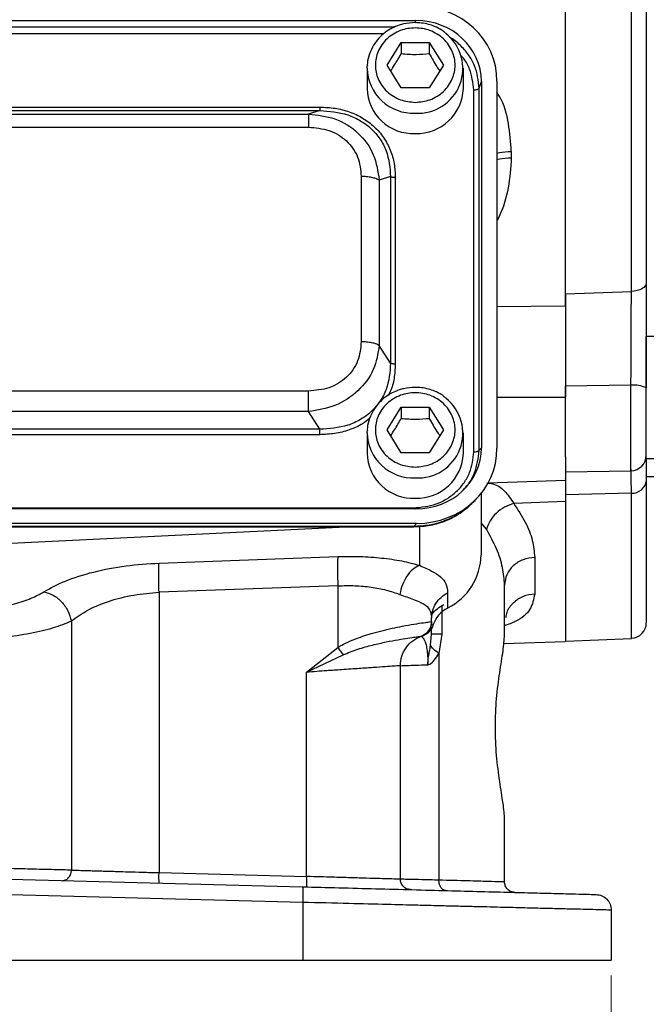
# Model space of a CAD drawing. Header units: inches. Extents: x 0.6 to 16.3, y 0.2 to 11.5.
# Tile 14 of 18: x 12.3 to 14, y 4.4 to 6.9. Entities that reach past the tile are written whole.
import ezdxf

# ---------------------------------------------------------------- set-up
doc = ezdxf.new("R2010")
doc.units = ezdxf.units.IN
doc.header["$MEASUREMENT"] = 0
doc.styles.add('SLDTEXTSTYLE0', font='TXT', dxfattribs={"width": 0.75})
doc.dimstyles.new('SLDDIMSTYLE1', dxfattribs={"dimtxt": 0.137795, "dimasz": 0.14, "dimexe": 0, "dimexo": 0.0625, "dimgap": 0.034449, "dimtad": 0, "dimdec": 1, "dimlfac": 1.5, "dimrnd": 1e-09, "dimzin": 12, "dimdsep": 46, "dimtxsty": 'SLDTEXTSTYLE0', "dimblk1": 'CLOSED', "dimblk2": 'CLOSED', "dimsah": 1, "dimcen": 0.09, "dimadec": 0, "dimazin": 3, "dimtfac": 1, "dimtdec": 1, "dimtofl": 0, "dimtmove": 0, "dimatfit": 3, "dimldrblk": 'CLOSED', "dimfxl": 0, "dimfrac": 2, "dimtolj": 1, "dimtzin": 12, "dimarcsym": 0})

# ---------------------------------------------------------------- blocks, each defined once
blk = doc.blocks.new('_Closed')
at = {"color": 0, "linetype": 'ByBlock', "lineweight": -2}
for p, q in [((-1, 0.166667), (0, 0)), ((-1, 0.166667), (-1, -0.166667)), ((0, 0), (-1, -0.166667)), ((0, 0), (-1, 0))]:
    blk.add_line(p, q, dxfattribs=at)
blk = doc.blocks.new('_D_11')
at = {"color": 7, "linetype": 'Continuous', "lineweight": 0}
for p, q in [((10.6109, 4.4698), (10.6109, 4.0761)), ((13.8643, 4.4698), (13.8643, 4.0761)), ((12.7258, 4.314), (12.6839, 4.314)), ((12.6839, 4.314), (12.6839, 4.0952)), ((13.0313, 4.314), (13.0733, 4.314)), ((13.0733, 4.314), (13.0733, 4.0952)), ((10.6109, 4.1155), (12.563, 4.1155)), ((13.8643, 4.1155), (13.1941, 4.1155)), ((12.6839, 4.0952), (12.7258, 4.0952)), ((13.0733, 4.0952), (13.0313, 4.0952))]:
    blk.add_line(p, q, dxfattribs=at)
at = {"color": 7, "linetype": 'Continuous', "lineweight": 18, "xscale": 0.14, "yscale": 0.14, "rotation": 180.0000000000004}
blk.add_blockref('_Closed', (10.6109, 4.1155, 0.2998), dxfattribs=at)
at = {"color": 7, "linetype": 'Continuous', "lineweight": 18, "xscale": 0.14, "yscale": 0.14}
blk.add_blockref('_Closed', (13.8643, 4.1155, 0.2998), dxfattribs=at)
at = {"color": 7, "linetype": 'Continuous', "lineweight": 18, "char_height": 0.1378, "attachment_point": 1, "style": 'SLDTEXTSTYLE0'}
for s, insert in [('124', (12.7258, 4.2728)), ('4.9', (12.7513, 4.0667))]:
    blk.add_mtext(s, dxfattribs=dict(at, insert=insert))

msp = doc.modelspace()

# ---------------------------------------------------------------- linework, layer by layer
at = {"color": 7, "linetype": 'Continuous', "lineweight": 25}
for p, q in [((13.9157, 6.221), (13.9157, 8.4843)), ((13.7473, 6.184), (13.7473, 8.4672)), ((13.9539, 8.4611), (13.9539, 6.2431)), ((11.1103, 6.9141), (13.3642, 6.9141)), ((13.2903, 6.7999), (13.3263, 6.8581)), ((13.3263, 6.8581), (13.3983, 6.8581)), ((13.3263, 6.8581), (13.3263, 6.8295)), ((13.3983, 6.8581), (13.4343, 6.7999)), ((13.3983, 6.8581), (13.3983, 6.8295)), ((13.2389, 6.7923), (13.2391, 6.7983)), ((13.2389, 6.7923), (13.2389, 6.7402)), ((13.3263, 6.7417), (13.2903, 6.7999)), ((13.4343, 6.7999), (13.3983, 6.7417)), ((13.4856, 6.7402), (13.4856, 6.7923)), ((13.5259, 6.7408), (13.5316, 6.7578)), ((13.5316, 6.7578), (13.5316, 5.8205)), ((13.5716, 6.7589), (13.5716, 5.8194)), ((13.3983, 6.7417), (13.3263, 6.7417)), ((13.5121, 5.8101), (13.5121, 6.7367)), ((13.5259, 5.8143), (13.5259, 6.7408)), ((11.3566, 6.6927), (13.1179, 6.6927)), ((11.3566, 6.6838), (13.1179, 6.6838)), ((13.1179, 6.6838), (13.0889, 6.6747)), ((11.3856, 6.6747), (13.0889, 6.6747)), ((11.3856, 6.6412), (13.0889, 6.6412)), ((13.6081, 6.579), (13.6081, 6.5626)), ((13.224, 6.5151), (13.224, 6.0919)), ((13.2992, 6.5146), (13.2702, 6.5055)), ((13.2702, 6.5055), (13.2702, 6.0824)), ((13.2992, 6.5146), (13.2992, 6.0372)), ((13.3113, 6.5121), (13.3113, 6.0347)), ((13.7473, 6.2143), (13.9157, 6.221)), ((14.1406, 6.1056), (13.9539, 6.1056)), ((13.9539, 5.7929), (13.9539, 6.1056)), ((13.2992, 6.0372), (13.2702, 6.0824)), ((13.9146, 5.9805), (13.7473, 5.9782)), ((13.7473, 5.7971), (13.7473, 5.9782)), ((13.0889, 5.9658), (11.3856, 5.9658)), ((13.2903, 5.8663), (13.3263, 5.9245)), ((13.3263, 5.9245), (13.3983, 5.9245)), ((13.3263, 5.9245), (13.3263, 5.8959)), ((13.3983, 5.9245), (13.4343, 5.8663)), ((13.3983, 5.9245), (13.3983, 5.8959)), ((13.0889, 5.9131), (11.3856, 5.9131)), ((13.1179, 5.868), (13.0889, 5.9131)), ((13.1179, 5.868), (11.3566, 5.868)), ((13.1179, 5.8541), (11.3566, 5.8541)), ((13.2389, 5.8587), (13.2391, 5.8647)), ((13.2389, 5.8587), (13.2389, 5.8066)), ((13.3263, 5.8081), (13.2903, 5.8663)), ((13.4343, 5.8663), (13.3983, 5.8081)), ((13.4856, 5.8066), (13.4856, 5.8587)), ((13.3983, 5.8081), (13.3263, 5.8081)), ((13.5259, 5.8143), (13.5316, 5.8205)), ((13.7473, 5.7971), (13.7473, 5.7378)), ((13.9539, 5.7929), (14.1406, 5.7929)), ((13.7473, 5.759), (13.9146, 5.7619)), ((13.9539, 5.7467), (14.1406, 5.7467)), ((13.5489, 5.7309), (13.7473, 5.7378)), ((13.9539, 5.737), (13.9539, 5.3729)), ((13.5309, 5.7039), (13.5309, 5.5464)), ((13.9157, 5.7045), (13.7473, 5.7003)), ((13.7473, 5.7003), (13.7473, 5.6812)), ((13.5152, 5.6859), (13.5227, 5.6943)), ((13.7473, 5.6827), (13.6146, 5.678)), ((13.7473, 5.6827), (13.7473, 5.325)), ((13.3642, 5.6642), (11.1103, 5.6642)), ((11.116, 5.6667), (13.3585, 5.6667)), ((13.3654, 5.6269), (11.1091, 5.6269)), ((13.3654, 5.6269), (13.3585, 5.6193)), ((13.3585, 5.6193), (11.116, 5.6193)), ((11.116, 5.6184), (13.3585, 5.6184)), ((12.2376, 5.572), (13.1848, 5.6184)), ((13.3585, 5.6191), (13.3585, 5.6192)), ((12.7063, 5.5255), (13.1642, 5.542)), ((13.6681, 5.5402), (13.6681, 5.4462)), ((13.5909, 5.341), (13.5909, 5.469)), ((13.1642, 5.4674), (12.7063, 5.4509)), ((12.7063, 5.4509), (12.7063, 4.7332)), ((13.1642, 5.4674), (13.1642, 5.3097)), ((13.4453, 5.4496), (13.4453, 5.4105)), ((12.482, 5.3774), (12.482, 4.7397)), ((13.4043, 5.3759), (13.4042, 5.3759)), ((13.4043, 5.3759), (13.4043, 5.3844)), ((13.4043, 5.3737), (13.4043, 5.3759)), ((13.4015, 5.315), (13.4043, 5.3439)), ((13.4043, 5.3439), (13.4043, 5.3611)), ((13.43, 5.3439), (13.4229, 5.2945)), ((13.3776, 5.3382), (13.3776, 5.3382)), ((13.3794, 5.3388), (13.3816, 5.3395)), ((13.3816, 5.3395), (13.3823, 5.3398)), ((13.3823, 5.3398), (13.3843, 5.3404)), ((13.3843, 5.3404), (13.3843, 5.3408)), ((13.5895, 5.3195), (13.7473, 5.325)), ((13.7473, 5.3256), (13.9157, 5.3329)), ((13.0842, 5.2463), (13.1642, 5.3097)), ((13.4229, 5.2945), (13.4229, 4.714)), ((13.0842, 5.2463), (13.1774, 5.2906)), ((13.0842, 4.7233), (13.0842, 5.2463)), ((13.3243, 4.7164), (13.3243, 5.2628)), ((13.5909, 4.7094), (13.5909, 4.8707)), ((12.2376, 4.7189), (13.0735, 4.697)), ((12.7063, 4.7332), (13.0842, 4.7233)), ((13.0745, 4.657), (12.2376, 4.6789)), ((13.0745, 4.657), (13.0745, 4.5092)), ((13.8643, 4.6373), (13.8643, 4.5092)), ((12.2376, 4.5092), (13.0745, 4.5092)), ((13.0745, 4.5092), (13.8643, 4.5092))]:
    msp.add_line(p, q, dxfattribs=at)
at = {"color": 8, "linetype": 'Continuous', "lineweight": 25}
for p, q in [((13.3624, 6.9086), (13.3642, 6.9141)), ((13.3092, 6.8971), (11.1654, 6.8971)), ((13.2818, 6.8801), (11.1895, 6.8801)), ((13.5716, 6.1821), (13.7473, 6.184)), ((13.9146, 5.7619), (13.9146, 5.9805)), ((13.5716, 5.9504), (13.7473, 5.9505)), ((13.9157, 5.3329), (13.9157, 5.7045)), ((13.373, 5.6199), (13.373, 5.5199)), ((13.5447, 5.6123), (13.5309, 5.6287)), ((13.3585, 5.6192), (13.3585, 5.6193)), ((13.43, 5.416), (13.43, 5.3439)), ((13.4077, 5.3668), (13.4072, 5.368))]:
    msp.add_line(p, q, dxfattribs=at)
at = {"color": 7, "linetype": 'Continuous', "lineweight": 25, "flags": 128}
msp.add_lwpolyline([(13.9539, 6.2431), (13.9532, 6.2389), (13.951, 6.2349), (13.9475, 6.2311), (13.9428, 6.2278), (13.937, 6.225), (13.9304, 6.2229), (13.9232, 6.2216), (13.9157, 6.221)], dxfattribs=at)
at = {"color": 7, "linetype": 'Continuous', "lineweight": 25}
for centre, radius, start, end in [((13.3696, 6.7914), 0.1145, 266.3205, 51.664), ((13.3572, 6.7432), 0.1183, 181.4731, 272.4617), ((13.3661, 6.7446), 0.1196, 268.1802, 357.885), ((13.924, 5.9168), 0.0644, 62.345, 98.4187), ((13.3696, 5.8578), 0.1145, 266.3205, 51.664), ((13.3572, 5.8096), 0.1183, 181.4731, 272.4617), ((13.3661, 5.811), 0.1196, 268.1802, 357.885), ((13.9139, 5.8019), 0.04, 271, 0), ((13.9177, 5.7409), 0.0365, 266.8775, 353.8409), ((13.3766, 5.5487), 0.1543, 296.448, 359.1655), ((13.4797, 5.3428), 0.0759, 116.9064, 161.5208), ((13.9139, 5.3729), 0.04, 272.5, 0)]:
    msp.add_arc(centre, radius, start, end, dxfattribs=at)
at = {"color": 8, "linetype": 'Continuous', "lineweight": 25}
for centre in [(13.3572, 6.7953), (13.3572, 5.8617)]:
    msp.add_arc(centre, 0.1183, 181.4731, 272.4617, dxfattribs=at)
at = {"color": 7, "linetype": 'Continuous', "lineweight": 25}
for centre, major_axis, start_param, end_param in [((13.359, 6.7529), (0.2087, 0.0437), 6.091166, 7.631805), ((13.359, 6.7529), (0.1694, 0.0355), 6.091166, 7.631805), ((13.359, 5.8254), (0.1694, -0.0355), 4.934566, 6.475204), ((13.359, 5.8254), (0.2087, -0.0437), 4.934566, 6.475204)]:
    msp.add_ellipse(centre, major_axis=major_axis, ratio=0.927683, start_param=start_param, end_param=end_param, dxfattribs=at)
for points, knots in [([(13.3623, 6.9088), (13.3523, 6.9082), (13.3383, 6.9073), (13.3186, 6.9016), (13.3025, 6.8948), (13.2848, 6.8838), (13.2686, 6.8692), (13.2546, 6.8508), (13.2446, 6.8292), (13.2394, 6.8111), (13.2396, 6.8006), (13.2397, 6.7984)], [0, 0, 0, 0, 0.160396, 0.224659, 0.331442, 0.44283, 0.56304, 0.689847, 0.822899, 0.962443, 1, 1, 1, 1]), ([(13.4397, 6.8822), (13.4366, 6.8847), (13.4282, 6.8917), (13.4133, 6.8988), (13.3958, 6.9048), (13.3791, 6.9082), (13.3676, 6.9086), (13.3623, 6.9088)], [0, 0, 0, 0, 0.143173, 0.395829, 0.588956, 0.809502, 1, 1, 1, 1]), ([(13.3623, 6.7047), (13.3494, 6.706), (13.3297, 6.7079), (13.3059, 6.7198), (13.2896, 6.7321), (13.2764, 6.7473), (13.264, 6.7695), (13.2578, 6.7999), (13.264, 6.8303), (13.2764, 6.8525), (13.2896, 6.8677), (13.3059, 6.8801), (13.3297, 6.8916), (13.3623, 6.8974), (13.3948, 6.8916), (13.4186, 6.8801), (13.4349, 6.8677), (13.4481, 6.8525), (13.4605, 6.8303), (13.4667, 6.7999), (13.4605, 6.7695), (13.4481, 6.7473), (13.4349, 6.7321), (13.4186, 6.7198), (13.3948, 6.7079), (13.3751, 6.706), (13.3623, 6.7047)], [0, 0, 0, 0, 0.059864, 0.09209, 0.125, 0.15791, 0.190136, 0.25, 0.309864, 0.34209, 0.375, 0.40791, 0.440136, 0.5, 0.559864, 0.59209, 0.625, 0.65791, 0.690136, 0.75, 0.809864, 0.84209, 0.875, 0.90791, 0.940136, 1, 1, 1, 1]), ([(13.2994, 6.7851), (13.3028, 6.7901), (13.3118, 6.8033), (13.3207, 6.8194), (13.3263, 6.8295)], [0, 0, 0, 0, 0.376375, 1, 1, 1, 1]), ([(13.3263, 6.8295), (13.3391, 6.8284), (13.3632, 6.8265), (13.3871, 6.8285), (13.3983, 6.8295)], [0, 0, 0, 0, 0.534747, 1, 1, 1, 1]), ([(13.3983, 6.8295), (13.4047, 6.8179), (13.4136, 6.8018), (13.4226, 6.7887), (13.4251, 6.785)], [0, 0, 0, 0, 0.718831, 1, 1, 1, 1]), ([(13.1179, 6.6927), (13.131, 6.6921), (13.1566, 6.691), (13.1939, 6.6814), (13.2283, 6.6656), (13.2583, 6.6432), (13.2824, 6.6151), (13.2994, 6.5828), (13.3096, 6.548), (13.3108, 6.524), (13.3113, 6.5121)], [0, 0, 0, 0, 0.12774, 0.250585, 0.375538, 0.500007, 0.624475, 0.749429, 0.874849, 1, 1, 1, 1]), ([(13.1179, 6.6838), (13.1423, 6.6819), (13.1789, 6.6791), (13.2224, 6.6587), (13.2506, 6.6378), (13.2729, 6.6115), (13.2946, 6.5711), (13.2974, 6.5371), (13.2992, 6.5146)], [0, 0, 0, 0, 0.251011, 0.37739, 0.5, 0.622613, 0.748989, 1, 1, 1, 1]), ([(13.0889, 6.6747), (13.112, 6.6723), (13.1587, 6.6672), (13.2186, 6.6294), (13.2599, 6.5728), (13.2667, 6.5278), (13.2702, 6.5055)], [0, 0, 0, 0, 0.247517, 0.5, 0.752483, 1, 1, 1, 1]), ([(13.0889, 6.6412), (13.1068, 6.6397), (13.1338, 6.6374), (13.166, 6.6222), (13.1869, 6.6066), (13.2037, 6.5871), (13.2199, 6.557), (13.2224, 6.5318), (13.224, 6.5151)], [0, 0, 0, 0, 0.250062, 0.37621, 0.5, 0.623853, 0.749938, 1, 1, 1, 1]), ([(13.9539, 6.2431), (13.9539, 6.239), (13.9539, 6.2174), (13.9539, 6.1751), (13.9539, 6.1126), (13.9539, 6.0444), (13.9539, 5.9976), (13.9539, 5.9738)], [0, 0, 0, 0, 0.053134, 0.273559, 0.500395, 0.745734, 1, 1, 1, 1]), ([(13.7473, 6.2143), (13.7473, 6.1985), (13.7473, 6.1663), (13.7473, 6.113), (13.7473, 6.0572), (13.7473, 6.0119), (13.7473, 5.9857), (13.7473, 5.9782)], [0, 0, 0, 0, 0.224019, 0.454541, 0.678559, 0.909062, 1, 1, 1, 1]), ([(13.9146, 5.9805), (13.9147, 6.001), (13.915, 6.0427), (13.9152, 6.1032), (13.9155, 6.1597), (13.9156, 6.1975), (13.9157, 6.2172), (13.9157, 6.221)], [0, 0, 0, 0, 0.245355, 0.499632, 0.720048, 0.946872, 1, 1, 1, 1]), ([(13.7473, 6.184), (13.7473, 6.1665), (13.7473, 6.1316), (13.7473, 6.0729), (13.7473, 6.0119), (13.7473, 5.971), (13.7473, 5.9505)], [0, 0, 0, 0, 0.25, 0.5, 0.75, 1, 1, 1, 1]), ([(13.224, 6.0919), (13.2224, 6.0752), (13.2199, 6.05), (13.2037, 6.0199), (13.1869, 6.0004), (13.166, 5.9848), (13.1338, 5.9696), (13.1068, 5.9673), (13.0889, 5.9658)], [0, 0, 0, 0, 0.250062, 0.37621, 0.5, 0.623853, 0.749938, 1, 1, 1, 1]), ([(13.2702, 6.0824), (13.2667, 6.0615), (13.2599, 6.0193), (13.2186, 5.964), (13.1587, 5.9249), (13.112, 5.917), (13.0889, 5.9131)], [0, 0, 0, 0, 0.247517, 0.5, 0.752483, 1, 1, 1, 1]), ([(13.2992, 6.0372), (13.2974, 6.0143), (13.2946, 5.9798), (13.2729, 5.939), (13.2506, 5.9126), (13.2224, 5.8919), (13.1789, 5.8718), (13.1423, 5.8695), (13.1179, 5.868)], [0, 0, 0, 0, 0.251011, 0.37739, 0.5, 0.622613, 0.748989, 1, 1, 1, 1]), ([(13.3623, 5.9752), (13.3523, 5.9746), (13.3383, 5.9737), (13.3186, 5.968), (13.3025, 5.9613), (13.2848, 5.9502), (13.2686, 5.9356), (13.2546, 5.9172), (13.2446, 5.8956), (13.2394, 5.8775), (13.2396, 5.867), (13.2397, 5.8648)], [0, 0, 0, 0, 0.1603956, 0.2246585, 0.3314421, 0.4428303, 0.5630403, 0.6898468, 0.822899, 0.9624431, 1, 1, 1, 1]), ([(13.4397, 5.9487), (13.4366, 5.9512), (13.4282, 5.9581), (13.4133, 5.9652), (13.3958, 5.9713), (13.3791, 5.9746), (13.3676, 5.9751), (13.3623, 5.9752)], [0, 0, 0, 0, 0.143173, 0.395829, 0.588956, 0.809502, 1, 1, 1, 1]), ([(13.3623, 5.7711), (13.3494, 5.7724), (13.3297, 5.7743), (13.3059, 5.7862), (13.2896, 5.7985), (13.2764, 5.8138), (13.264, 5.8359), (13.2578, 5.8663), (13.264, 5.8967), (13.2764, 5.9189), (13.2896, 5.9341), (13.3059, 5.9465), (13.3297, 5.958), (13.3623, 5.9639), (13.3948, 5.958), (13.4186, 5.9465), (13.4349, 5.9341), (13.4481, 5.9189), (13.4605, 5.8967), (13.4667, 5.8663), (13.4605, 5.8359), (13.4481, 5.8138), (13.4349, 5.7985), (13.4186, 5.7862), (13.3948, 5.7743), (13.3751, 5.7724), (13.3623, 5.7711)], [0, 0, 0, 0, 0.059864, 0.09209, 0.125, 0.15791, 0.190136, 0.25, 0.309864, 0.34209, 0.375, 0.40791, 0.440136, 0.5, 0.559864, 0.59209, 0.625, 0.65791, 0.690136, 0.75, 0.809864, 0.84209, 0.875, 0.90791, 0.940136, 1, 1, 1, 1]), ([(13.2994, 5.8515), (13.3028, 5.8565), (13.3118, 5.8697), (13.3207, 5.8858), (13.3263, 5.8959)], [0, 0, 0, 0, 0.376375, 1, 1, 1, 1]), ([(13.3263, 5.8959), (13.3391, 5.8948), (13.3632, 5.8929), (13.3871, 5.8949), (13.3983, 5.8959)], [0, 0, 0, 0, 0.534747, 1, 1, 1, 1]), ([(13.3983, 5.8959), (13.4047, 5.8843), (13.4136, 5.8682), (13.4226, 5.8551), (13.4251, 5.8515)], [0, 0, 0, 0, 0.718831, 1, 1, 1, 1]), ([(13.3585, 5.6667), (13.378, 5.6686), (13.4078, 5.6715), (13.4437, 5.6893), (13.4682, 5.7077), (13.4879, 5.7306), (13.507, 5.7641), (13.5101, 5.7919), (13.5121, 5.8101)], [0, 0, 0, 0, 0.240853, 0.369278, 0.5, 0.630722, 0.759147, 1, 1, 1, 1]), ([(13.9539, 5.7929), (13.9539, 5.7871), (13.9539, 5.7742), (13.9539, 5.7501), (13.9539, 5.737)], [0, 0, 0, 0, 0.459355, 1, 1, 1, 1]), ([(13.7473, 5.7413), (13.7473, 5.7415), (13.7473, 5.7427), (13.7473, 5.7339), (13.7473, 5.7152), (13.7473, 5.6935), (13.7473, 5.6827)], [0, 0, 0, 0, 0.0550248, 0.3700167, 0.6850077, 1, 1, 1, 1]), ([(13.7473, 5.7378), (13.7473, 5.7301), (13.7473, 5.7193), (13.7473, 5.7045), (13.7473, 5.7003)], [0, 0, 0, 0, 0.7134294, 1, 1, 1, 1]), ([(13.3585, 5.6185), (13.3727, 5.6192), (13.4016, 5.6208), (13.4436, 5.634), (13.4832, 5.6551), (13.5046, 5.6758), (13.5153, 5.6861)], [0, 0, 0, 0, 0.240515, 0.489269, 0.743239, 1, 1, 1, 1]), ([(13.5111, 5.6828), (13.5088, 5.68), (13.4979, 5.6671), (13.4721, 5.6492), (13.4363, 5.6316), (13.3977, 5.6211), (13.3718, 5.6199), (13.3585, 5.6193)], [0, 0, 0, 0, 0.064698, 0.305184, 0.549257, 0.769699, 1, 1, 1, 1]), ([(13.6146, 5.678), (13.6065, 5.6753), (13.5904, 5.67), (13.5693, 5.6542), (13.5526, 5.6344), (13.5474, 5.6197), (13.5447, 5.6123)], [0, 0, 0, 0, 0.249997, 0.499993, 0.749996, 1, 1, 1, 1]), ([(13.6146, 5.678), (13.625, 5.6619), (13.646, 5.6298), (13.6644, 5.5832), (13.6669, 5.5545), (13.6681, 5.5402)], [0, 0, 0, 0, 0.334788, 0.668987, 1, 1, 1, 1]), ([(13.5909, 5.469), (13.5898, 5.4838), (13.5877, 5.5136), (13.5719, 5.562), (13.5538, 5.5954), (13.5447, 5.6123)], [0, 0, 0, 0, 0.329707, 0.661662, 1, 1, 1, 1]), ([(12.4111, 5.4519), (12.4285, 5.4615), (12.4634, 5.4808), (12.5368, 5.5036), (12.6196, 5.5199), (12.6778, 5.5237), (12.7063, 5.5255)], [0, 0, 0, 0, 0.251919, 0.508037, 0.759698, 1, 1, 1, 1]), ([(13.1642, 5.542), (13.1832, 5.5423), (13.2217, 5.543), (13.277, 5.539), (13.3289, 5.5316), (13.3583, 5.5238), (13.373, 5.5199)], [0, 0, 0, 0, 0.246357, 0.496982, 0.74919, 1, 1, 1, 1]), ([(13.373, 5.5199), (13.3671, 5.5167), (13.3555, 5.5104), (13.3403, 5.4923), (13.3285, 5.4701), (13.3247, 5.4536), (13.3229, 5.4453)], [0, 0, 0, 0, 0.250006, 0.499998, 0.750005, 1, 1, 1, 1]), ([(13.373, 5.5199), (13.3839, 5.5149), (13.4063, 5.5046), (13.4285, 5.4906), (13.4429, 5.4733), (13.4445, 5.4576), (13.4453, 5.4496)], [0, 0, 0, 0, 0.231639, 0.476918, 0.734744, 1, 1, 1, 1]), ([(12.2376, 5.4056), (12.2545, 5.4071), (12.2891, 5.4103), (12.3374, 5.4208), (12.3802, 5.4347), (12.4009, 5.4462), (12.4111, 5.4519)], [0, 0, 0, 0, 0.240965, 0.492289, 0.747829, 1, 1, 1, 1]), ([(12.4111, 5.4519), (12.4192, 5.4497), (12.4354, 5.4451), (12.4572, 5.4274), (12.4744, 5.4041), (12.4794, 5.3863), (12.482, 5.3774)], [0, 0, 0, 0, 0.249994, 0.499976, 0.749984, 1, 1, 1, 1]), ([(12.482, 5.3774), (12.4951, 5.3869), (12.5214, 5.4061), (12.5771, 5.4289), (12.6401, 5.4453), (12.6846, 5.4491), (12.7063, 5.4509)], [0, 0, 0, 0, 0.25601, 0.513417, 0.763374, 1, 1, 1, 1]), ([(13.1642, 5.4674), (13.1787, 5.4677), (13.208, 5.4684), (13.2498, 5.4644), (13.2893, 5.457), (13.3115, 5.4493), (13.3229, 5.4453)], [0, 0, 0, 0, 0.2463996, 0.4948313, 0.7420557, 1, 1, 1, 1]), ([(13.3229, 5.4453), (13.335, 5.4409), (13.3593, 5.4321), (13.385, 5.4217), (13.4015, 5.4074), (13.4033, 5.3921), (13.4043, 5.3844)], [0, 0, 0, 0, 0.247971, 0.49533, 0.745303, 1, 1, 1, 1]), ([(12.2376, 5.3308), (12.2613, 5.3322), (12.3097, 5.3352), (12.3778, 5.3456), (12.4383, 5.3597), (12.4675, 5.3715), (12.482, 5.3774)], [0, 0, 0, 0, 0.242859, 0.495762, 0.750597, 1, 1, 1, 1]), ([(13.1642, 5.3097), (13.1707, 5.3134), (13.1845, 5.3211), (13.2059, 5.3303), (13.228, 5.3384), (13.2517, 5.3459), (13.2772, 5.3528), (13.304, 5.359), (13.3326, 5.3648), (13.3611, 5.3696), (13.3846, 5.3732), (13.4004, 5.3753), (13.4029, 5.3757), (13.4042, 5.3759)], [0, 0, 0, 0, 0.05804, 0.121656, 0.181764, 0.245538, 0.323978, 0.407603, 0.496572, 0.617574, 0.748497, 0.871284, 1, 1, 1, 1]), ([(13.3776, 5.3382), (13.3817, 5.3402), (13.3901, 5.3441), (13.3985, 5.3542), (13.4034, 5.3651), (13.4039, 5.3723), (13.4042, 5.3759)], [0, 0, 0, 0, 0.2797701, 0.5595366, 0.779763, 1, 1, 1, 1]), ([(13.4016, 5.3613), (13.4017, 5.3615), (13.4025, 5.3634), (13.4035, 5.3668), (13.4038, 5.3696), (13.4039, 5.3709)], [0, 0, 0, 0, 0.055567, 0.568, 1, 1, 1, 1]), ([(13.4077, 5.3668), (13.4068, 5.364), (13.4052, 5.3584), (13.4002, 5.351), (13.3932, 5.3445), (13.3873, 5.3418), (13.3843, 5.3404)], [0, 0, 0, 0, 0.25192, 0.503164, 0.752496, 1, 1, 1, 1]), ([(13.1774, 5.2906), (13.1901, 5.2957), (13.2157, 5.3061), (13.2535, 5.3161), (13.2886, 5.324), (13.3192, 5.3296), (13.3443, 5.3336), (13.3628, 5.3362), (13.3749, 5.3378), (13.3767, 5.3381), (13.3776, 5.3382)], [0, 0, 0, 0, 0.122415, 0.247577, 0.37369, 0.499666, 0.625316, 0.750635, 0.875305, 1, 1, 1, 1]), ([(13.3776, 5.3382), (13.3781, 5.338), (13.3791, 5.3374), (13.3847, 5.3316), (13.3892, 5.32), (13.3922, 5.307), (13.3939, 5.2914), (13.3946, 5.2768), (13.3946, 5.2693), (13.3947, 5.2655)], [0, 0, 0, 0, 0.283842, 0.551774, 0.675697, 0.791595, 0.898594, 0.949597, 1, 1, 1, 1]), ([(13.3843, 5.3408), (13.3843, 5.3409), (13.3842, 5.341), (13.3841, 5.3411), (13.384, 5.3411), (13.384, 5.3411), (13.384, 5.3411)], [0, 0, 0, 0, 0.244504, 0.499952, 0.75497, 1, 1, 1, 1]), ([(13.5909, 4.8707), (13.5909, 4.8707), (13.5909, 4.8812), (13.5878, 4.9086), (13.5785, 4.9648), (13.5698, 5.0321), (13.5662, 5.1058), (13.5698, 5.1796), (13.5784, 5.2467), (13.5882, 5.304), (13.59, 5.3286), (13.5909, 5.341)], [0, 0, 0, 0, 0.000001, 0.126038, 0.251233, 0.375846, 0.499996, 0.624157, 0.748767, 0.873963, 1, 1, 1, 1]), ([(13.3947, 5.2655), (13.3947, 5.2655), (13.3947, 5.2655), (13.3947, 5.2655), (13.3947, 5.2655), (13.3947, 5.2655), (13.3947, 5.2655), (13.3947, 5.2655), (13.3947, 5.2655), (13.3947, 5.2655), (13.3947, 5.2655), (13.3947, 5.2655), (13.3947, 5.2658), (13.3947, 5.2664), (13.3947, 5.2673), (13.3947, 5.2679), (13.3947, 5.2682), (13.3947, 5.2686), (13.3947, 5.2693), (13.3947, 5.2705), (13.3948, 5.2722), (13.395, 5.2746), (13.3953, 5.278), (13.3958, 5.283), (13.3969, 5.2903), (13.399, 5.3013), (13.4006, 5.3098), (13.4015, 5.315)], [0, 0, 0, 0, 0.000387, 0.000578, 0.000598, 0.000604, 0.00061, 0.000616, 0.000623, 0.000645, 0.000834, 0.001712, 0.0032, 0.013797, 0.042063, 0.050351, 0.053046, 0.057814, 0.07301, 0.095051, 0.126704, 0.171959, 0.236771, 0.330288, 0.467535, 0.67471, 1, 1, 1, 1]), ([(13.3947, 5.2655), (13.3962, 5.2659), (13.402, 5.2676), (13.4124, 5.2769), (13.4191, 5.2883), (13.4229, 5.2945)], [0, 0, 0, 0, 0.139884, 0.52827, 1, 1, 1, 1]), ([(13.4229, 5.2945), (13.4177, 5.2982), (13.4074, 5.3055), (13.4035, 5.3118), (13.4015, 5.315)], [0, 0, 0, 0, 0.499995, 1, 1, 1, 1]), ([(13.3243, 5.2628), (13.3234, 5.2628), (13.3218, 5.2626), (13.3083, 5.2617), (13.2864, 5.2602), (13.2613, 5.2585), (13.2379, 5.2569), (13.2188, 5.2555), (13.1974, 5.2541), (13.1698, 5.2522), (13.1322, 5.2496), (13.1015, 5.2474), (13.0842, 5.2463)], [0, 0, 0, 0, 0.1200646, 0.2433214, 0.3697878, 0.49948, 0.5598386, 0.6232342, 0.6896676, 0.7591393, 0.8642527, 1, 1, 1, 1]), ([(13.3243, 5.2628), (13.3251, 5.2628), (13.3267, 5.2629), (13.3405, 5.2634), (13.3622, 5.2643), (13.3838, 5.2651), (13.3947, 5.2655)], [0, 0, 0, 0, 0.241763, 0.489012, 0.741755, 1, 1, 1, 1]), ([(12.482, 4.7397), (12.468, 4.74), (12.4386, 4.7407), (12.3817, 4.7421), (12.3139, 4.7437), (12.2656, 4.7449), (12.2376, 4.7455)], [0, 0, 0, 0, 0.238746, 0.50002, 0.709221, 1, 1, 1, 1]), ([(12.4591, 4.7131), (12.4624, 4.7135), (12.469, 4.7143), (12.4766, 4.7215), (12.4811, 4.7304), (12.4817, 4.7366), (12.482, 4.7397)], [0, 0, 0, 0, 0.279616, 0.55921, 0.779619, 1, 1, 1, 1]), ([(12.482, 4.7397), (12.4947, 4.7393), (12.5107, 4.7389), (12.5352, 4.7382), (12.5489, 4.7378), (12.5636, 4.7373), (12.5805, 4.7369), (12.6018, 4.7362), (12.6298, 4.7354), (12.6655, 4.7344), (12.692, 4.7336), (12.7063, 4.7332)], [0, 0, 0, 0, 0.237381, 0.300697, 0.365545, 0.431925, 0.499837, 0.586131, 0.698271, 0.836235, 1, 1, 1, 1]), ([(13.3243, 4.7164), (13.3234, 4.7164), (13.3218, 4.7164), (13.3083, 4.7168), (13.2864, 4.7175), (13.2564, 4.7183), (13.2186, 4.7194), (13.1821, 4.7205), (13.1483, 4.7215), (13.1184, 4.7223), (13.0962, 4.723), (13.0842, 4.7233)], [0, 0, 0, 0, 0.120191, 0.243561, 0.370113, 0.499848, 0.623463, 0.75913, 0.825792, 0.906085, 1, 1, 1, 1]), ([(13.4229, 4.714), (13.4076, 4.7144), (13.3775, 4.7151), (13.347, 4.7158), (13.3277, 4.7163), (13.3254, 4.7163), (13.3243, 4.7164)], [0, 0, 0, 0, 0.261981, 0.515974, 0.761979, 1, 1, 1, 1]), ([(13.4399, 4.6874), (13.4373, 4.6879), (13.4322, 4.689), (13.4266, 4.6962), (13.4233, 4.7049), (13.423, 4.711), (13.4229, 4.714)], [0, 0, 0, 0, 0.27962, 0.559248, 0.779602, 1, 1, 1, 1]), ([(13.5909, 4.7094), (13.5888, 4.7094), (13.5846, 4.7096), (13.5504, 4.7105), (13.4982, 4.712), (13.4484, 4.7133), (13.4229, 4.714)], [0, 0, 0, 0, 0.2481, 0.499972, 0.743513, 1, 1, 1, 1]), ([(13.0735, 4.697), (13.1047, 4.6961), (13.1681, 4.6945), (13.2623, 4.692), (13.3559, 4.6896), (13.4466, 4.6872), (13.5319, 4.685), (13.6091, 4.6829), (13.6762, 4.6812), (13.7318, 4.6797), (13.7745, 4.6786), (13.8041, 4.6778), (13.8221, 4.6774), (13.8242, 4.6773), (13.8253, 4.6773)], [0, 0, 0, 0, 0.0780321, 0.1583142, 0.2407101, 0.326281, 0.4127917, 0.5000535, 0.5873012, 0.6738003, 0.7593637, 0.8417273, 0.9219894, 1, 1, 1, 1]), ([(13.8643, 4.6373), (13.8631, 4.6373), (13.8607, 4.6374), (13.8413, 4.6379), (13.8125, 4.6386), (13.7766, 4.6395), (13.737, 4.6405), (13.6901, 4.6416), (13.645, 4.6428), (13.6049, 4.6438), (13.5719, 4.6446), (13.5364, 4.6455), (13.4983, 4.6464), (13.4577, 4.6474), (13.4145, 4.6485), (13.3592, 4.6499), (13.2855, 4.6517), (13.1872, 4.6542), (13.114, 4.656), (13.0745, 4.657)], [0, 0, 0, 0, 0.079768, 0.160951, 0.243549, 0.306446, 0.370139, 0.43463, 0.49992, 0.534019, 0.569107, 0.605181, 0.642244, 0.680293, 0.719331, 0.759355, 0.825954, 0.906172, 1, 1, 1, 1])]:
    msp.add_open_spline(points, degree=3, knots=knots, dxfattribs=at)
at = {"color": 8, "linetype": 'Continuous', "lineweight": 25}
for points, knots in [([(13.5259, 6.7408), (13.5237, 6.7605), (13.5202, 6.7908), (13.4994, 6.8273), (13.4776, 6.8515), (13.4605, 6.8664), (13.4502, 6.8714), (13.4499, 6.8715)], [0, 0, 0, 0, 0.380262, 0.586677, 0.789909, 0.993148, 1, 1, 1, 1]), ([(13.5121, 6.7367), (13.51, 6.7547), (13.5066, 6.7824), (13.4917, 6.811), (13.4827, 6.8209), (13.4803, 6.8236)], [0, 0, 0, 0, 0.579997, 0.889257, 1, 1, 1, 1]), ([(13.6081, 6.579), (13.6065, 6.6027), (13.6032, 6.6503), (13.5896, 6.7027), (13.5739, 6.727), (13.5716, 6.7306)], [0, 0, 0, 0, 0.460326, 0.921518, 1, 1, 1, 1]), ([(13.5716, 6.5746), (13.5738, 6.5753), (13.5842, 6.5782), (13.5976, 6.5786), (13.6081, 6.579)], [0, 0, 0, 0, 0.213793, 1, 1, 1, 1]), ([(13.6081, 6.5626), (13.6065, 6.5369), (13.6031, 6.4854), (13.587, 6.4321), (13.5734, 6.4058), (13.5716, 6.4024)], [0, 0, 0, 0, 0.4633562, 0.9290252, 1, 1, 1, 1]), ([(13.5716, 6.5582), (13.5738, 6.5588), (13.5842, 6.5619), (13.5976, 6.5623), (13.6081, 6.5626)], [0, 0, 0, 0, 0.213793, 1, 1, 1, 1]), ([(13.3113, 6.0347), (13.3106, 6.0226), (13.3093, 5.9987), (13.3025, 5.9715), (13.2949, 5.9579), (13.2931, 5.9547)], [0, 0, 0, 0, 0.443089, 0.869197, 1, 1, 1, 1]), ([(13.2453, 5.8955), (13.2395, 5.8909), (13.2241, 5.8785), (13.1935, 5.8655), (13.1564, 5.8557), (13.1307, 5.8547), (13.1179, 5.8541)], [0, 0, 0, 0, 0.164604, 0.442577, 0.721588, 1, 1, 1, 1]), ([(13.4855, 5.7129), (13.4899, 5.7177), (13.5019, 5.7306), (13.5199, 5.764), (13.5236, 5.7945), (13.5259, 5.8143)], [0, 0, 0, 0, 0.172998, 0.463963, 1, 1, 1, 1]), ([(13.9157, 5.7045), (13.9156, 5.7155), (13.9155, 5.738), (13.9153, 5.7583), (13.9151, 5.7633), (13.915, 5.7656)], [0, 0, 0, 0, 0.340938, 0.694345, 1, 1, 1, 1]), ([(13.5456, 5.7308), (13.5509, 5.7301), (13.5684, 5.7278), (13.5923, 5.7122), (13.6071, 5.6895), (13.6146, 5.678)], [0, 0, 0, 0, 0.178996, 0.584143, 1, 1, 1, 1]), ([(13.6681, 5.4462), (13.6655, 5.4328), (13.6603, 5.4061), (13.6316, 5.3796), (13.6005, 5.3686), (13.5909, 5.3651)], [0, 0, 0, 0, 0.408352, 0.817157, 1, 1, 1, 1]), ([(13.6681, 5.4462), (13.6579, 5.4448), (13.6375, 5.442), (13.6123, 5.4244), (13.5968, 5.4046), (13.5947, 5.3906), (13.594, 5.3861)], [0, 0, 0, 0, 0.288081, 0.576162, 0.864243, 1, 1, 1, 1])]:
    msp.add_open_spline(points, degree=3, knots=knots, dxfattribs=at)
at = {"color": 7, "linetype": 'Continuous', "lineweight": 25}
for points in [[(13.5121, 6.7367), (13.5138, 6.7367), (13.517, 6.7369), (13.5213, 6.7378), (13.5246, 6.7391), (13.5255, 6.7403), (13.5259, 6.7408)], [(13.1179, 6.6927), (13.1179, 6.6915), (13.1179, 6.6893), (13.1179, 6.6867), (13.1179, 6.6847), (13.1179, 6.6841), (13.1179, 6.6838)], [(13.0889, 6.6747), (13.0889, 6.6737), (13.0889, 6.6715), (13.0889, 6.6639), (13.0889, 6.6538), (13.0889, 6.6454), (13.0889, 6.6412)], [(13.2702, 6.5055), (13.2675, 6.5069), (13.2623, 6.5096), (13.2509, 6.5127), (13.2379, 6.5147), (13.2286, 6.5149), (13.224, 6.5151)], [(13.3113, 6.5121), (13.3101, 6.5121), (13.3077, 6.5122), (13.3043, 6.5127), (13.3013, 6.5135), (13.2999, 6.5142), (13.2992, 6.5146)], [(13.2702, 6.0824), (13.2675, 6.0838), (13.2623, 6.0865), (13.2509, 6.0895), (13.2379, 6.0916), (13.2286, 6.0918), (13.224, 6.0919)], [(13.3113, 6.0347), (13.3101, 6.0347), (13.3077, 6.0348), (13.3043, 6.0353), (13.3013, 6.0361), (13.2999, 6.0369), (13.2992, 6.0372)], [(13.0889, 5.9131), (13.0889, 5.917), (13.0889, 5.9247), (13.0889, 5.9383), (13.0889, 5.9524), (13.0889, 5.9613), (13.0889, 5.9658)], [(13.1179, 5.8541), (13.1179, 5.8553), (13.1179, 5.8577), (13.1179, 5.8614), (13.1179, 5.8649), (13.1179, 5.867), (13.1179, 5.868)], [(13.5121, 5.8101), (13.5138, 5.8102), (13.517, 5.8103), (13.5213, 5.8112), (13.5246, 5.8126), (13.5255, 5.8137), (13.5259, 5.8143)], [(12.7063, 5.4509), (12.7061, 5.459), (12.7056, 5.475), (12.7054, 5.4968), (12.7056, 5.5149), (12.7061, 5.522), (12.7063, 5.5255)], [(13.1642, 5.542), (13.1639, 5.5385), (13.1634, 5.5314), (13.1632, 5.5133), (13.1634, 5.4915), (13.1639, 5.4754), (13.1642, 5.4674)], [(13.6681, 5.5402), (13.6579, 5.5389), (13.6375, 5.5362), (13.6121, 5.5196), (13.5944, 5.4964), (13.5921, 5.4781), (13.5909, 5.469)], [(13.4043, 5.3844), (13.4048, 5.391), (13.4059, 5.4042), (13.4146, 5.4226), (13.4276, 5.4386), (13.4394, 5.446), (13.4453, 5.4496)], [(13.4049, 5.3949), (13.4094, 5.3998), (13.4182, 5.4095), (13.4298, 5.4163), (13.4356, 5.4196)], [(13.4043, 5.3759), (13.4039, 5.3718), (13.4032, 5.3636), (13.3974, 5.3525), (13.3888, 5.3434), (13.3813, 5.34), (13.3776, 5.3382)], [(13.43, 5.3439), (13.4262, 5.3439), (13.4185, 5.3439), (13.4105, 5.3439), (13.4052, 5.3439), (13.4046, 5.3439), (13.4043, 5.3439)], [(13.3243, 5.2628), (13.325, 5.271), (13.3265, 5.2874), (13.338, 5.3096), (13.3551, 5.3279), (13.3701, 5.3348), (13.3776, 5.3382)], [(13.1642, 5.3097), (13.1666, 5.3063), (13.1714, 5.2994), (13.1754, 5.2936), (13.1774, 5.2906)], [(12.707, 4.7066), (12.7068, 4.707), (12.7065, 4.7078), (12.7062, 4.7139), (12.7061, 4.7227), (12.7062, 4.7297), (12.7063, 4.7332)], [(13.0842, 4.7233), (13.0841, 4.7198), (13.084, 4.7129), (13.0841, 4.704), (13.0844, 4.6979), (13.0847, 4.6971), (13.0849, 4.6967)], [(13.3502, 4.6897), (13.3468, 4.6902), (13.34, 4.6911), (13.3314, 4.6973), (13.3254, 4.7061), (13.3246, 4.7129), (13.3243, 4.7164)], [(13.0735, 4.697), (13.0738, 4.6964), (13.0743, 4.6951), (13.0747, 4.6859), (13.0749, 4.6727), (13.0746, 4.6622), (13.0745, 4.657)], [(13.6169, 4.6827), (13.6135, 4.6832), (13.6066, 4.6842), (13.5981, 4.6904), (13.5921, 4.6991), (13.5913, 4.706), (13.5909, 4.7094)], [(13.8253, 4.6773), (13.8304, 4.6766), (13.8407, 4.6751), (13.8536, 4.6658), (13.8625, 4.6528), (13.8637, 4.6424), (13.8643, 4.6373)]]:
    msp.add_open_spline(points, degree=3, dxfattribs=at)

# ---------------------------------------------------------------- dimensions: what is measured, and where the dimension line sits
at = {"color": 7, "linetype": 'Continuous', "lineweight": 18}
dim = msp.add_linear_dim(base=(13.8643, 4.1155), p1=(10.6109, 4.5092), p2=(13.8643, 4.5092), dimstyle='SLDDIMSTYLE1', dxfattribs=at)
dim.commit()
dim.dimension.update_dxf_attribs({"geometry": '_D_11', "text_midpoint": (12.8786, 4.1155), "dimtype": 160})

doc.saveas('drawing.dxf')
